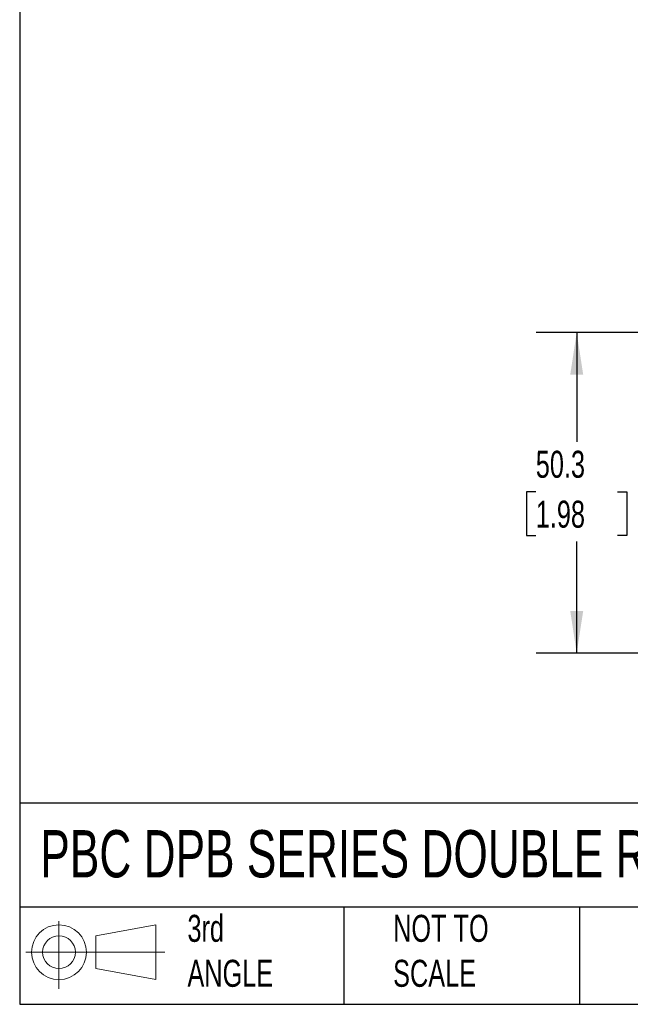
# Model space of a CAD drawing. Header units: millimetres. Extents: x 13 to 546, y 13 to 419.
# Tile 1 of 10: x 13 to 108, y 13 to 167. Entities that reach past the tile are written whole.
import ezdxf

# ---------------------------------------------------------------- set-up
doc = ezdxf.new("R2010")
doc.units = ezdxf.units.MM
doc.header["$LTSCALE"] = 2
doc.linetypes.add('SLD-Solid', pattern=[0])
doc.layers.add('DIMENSIONS', color=140, linetype='SLD-Solid', lineweight=25)
doc.layers.add('TEXT', color=140, linetype='SLD-Solid', lineweight=25)
doc.layers.add('SLD-DEFPOINTS', color=7, linetype='Continuous')
doc.styles.add('SLDTEXTSTYLE0', font='TXT', dxfattribs={"width": 0.7})
doc.dimstyles.new('SLDDIMSTYLE0', dxfattribs={"dimtxt": 4.316016, "dimasz": 6.604, "dimexe": 0, "dimexo": 0.0625, "dimgap": 1.079004, "dimtad": 0, "dimtih": 1, "dimtoh": 1, "dimrnd": 1e-09, "dimzin": 12, "dimdsep": 46, "dimtxsty": 'SLDTEXTSTYLE0', "dimsah": 1, "dimcen": 0.09, "dimadec": 0, "dimazin": 3, "dimtfac": 1, "dimtofl": 0, "dimtmove": 0, "dimatfit": 3, "dimfxl": 0, "dimfrac": 2, "dimtolj": 1, "dimtzin": 12, "dimarcsym": 0})

# ---------------------------------------------------------------- blocks, each defined once
blk = doc.blocks.new('Block11')
at = {"color": 7, "linetype": 'SLD-Solid', "lineweight": 18}
for p, q in [((5.18, 10.62), (5.18, 0)), ((10.96, 8.33), (20.35, 10.06)), ((20.35, 10.06), (20.35, 1.46)), ((10.96, 3.19), (10.96, 8.33)), ((0, 5.76), (21.75, 5.76)), ((10.96, 3.19), (20.35, 1.46))]:
    blk.add_line(p, q, dxfattribs=at)
for radius in [4.3, 2.57]:
    blk.add_circle((5.18, 5.76), radius, dxfattribs=at)
blk = doc.blocks.new('Block12')
at = {"layer": 'SLD-DEFPOINTS'}
blk.add_blockref('Block11', (0, 0), dxfattribs=at)
blk = doc.blocks.new('_D_13')
at = {"layer": 'DIMENSIONS'}
for p, q in [((161.21, 118.08), (93.65, 118.08)), ((100, 118.08), (100, 100.93)), ((93.59, 93.1), (92.14, 93.1)), ((92.14, 93.1), (92.14, 86.24)), ((106.42, 93.1), (107.87, 93.1)), ((107.87, 93.1), (107.87, 86.24)), ((92.14, 86.24), (93.59, 86.24)), ((100, 67.79), (100, 85.28)), ((107.87, 86.24), (106.42, 86.24)), ((161.21, 67.79), (93.65, 67.79))]:
    blk.add_line(p, q, dxfattribs=at)
for points in [[(100, 118.08), (98.99, 111.48), (101.02, 111.48)], [(100, 67.79), (101.02, 74.39), (98.99, 74.39)]]:
    blk.add_solid(points, dxfattribs=at)
at = {"layer": 'DIMENSIONS', "char_height": 4.233, "attachment_point": 1, "style": 'SLDTEXTSTYLE0'}
for s, insert in [('50.3', (93.59, 99.53)), ('1.98', (93.59, 91.7))]:
    blk.add_mtext(s, dxfattribs=dict(at, insert=insert))

msp = doc.modelspace()

# ---------------------------------------------------------------- linework, layer by layer
at = {"layer": 'TEXT'}
for p, q in [((12.7, 419.1), (12.7, 12.7)), ((546.1, 44.252), (12.7, 44.252)), ((546.1, 27.94), (12.7, 27.94)), ((63.5, 27.94), (63.5, 12.7)), ((100.423, 27.94), (100.423, 12.7)), ((12.7, 12.7), (546.1, 12.7))]:
    msp.add_line(p, q, dxfattribs=at)

# ---------------------------------------------------------------- block references
at = {"layer": 'SLD-DEFPOINTS'}
msp.add_blockref('Block12', (13.676, 15.108), dxfattribs=at)

# ---------------------------------------------------------------- texts
at = {"layer": 'TEXT', "attachment_point": 1, "style": 'SLDTEXTSTYLE0'}
for s, insert, char_height in [('PBC DPB SERIES DOUBLE ROLLER PILLOW BLOCK', (15.931, 40.022), 7.40833), ('3rd^JANGLE', (38.991, 26.735), 4.2333), ('NOT TO^JSCALE', (71.231, 26.735), 4.23333)]:
    msp.add_mtext(s, dxfattribs=dict(at, insert=insert, char_height=char_height))

# ---------------------------------------------------------------- dimensions: what is measured, and where the dimension line sits
at = {"layer": 'DIMENSIONS'}
dim = msp.add_linear_dim(base=(100.005, 67.79), p1=(163.755, 118.082), p2=(163.755, 67.79), angle=90, dimstyle='SLDDIMSTYLE0', dxfattribs=at)
dim.commit()
dim.dimension.update_dxf_attribs({"geometry": '_D_13', "text_midpoint": (100.005, 93.104), "dimtype": 160})

doc.saveas('drawing.dxf')
